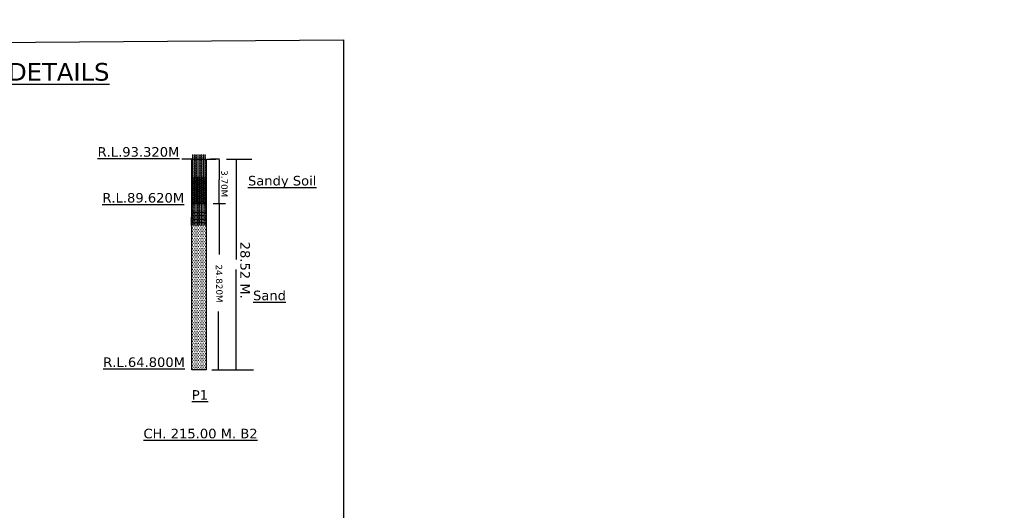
# Model space of a CAD drawing. Header units: metres. Extents: x 3149696 to 156839518, y -5539051 to 9997106.
# Tile 17 of 19: x 150119779 to 151513003, y 2018721 to 2713277. Entities that reach past the tile are written whole.
import ezdxf

# ---------------------------------------------------------------- set-up
doc = ezdxf.new("R2010")
doc.units = ezdxf.units.M
doc.header["$MEASUREMENT"] = 0
doc.layers.add('TEX', color=6, linetype='Continuous')
doc.styles.get("Standard").update_dxf_attribs({"font": 'verdana.ttf', "height": 3500})

msp = doc.modelspace()

# ---------------------------------------------------------------- hatches: boundary and pattern name
h = msp.add_hatch()
h.set_pattern_fill('MUDST', scale=5000, style=0)
h.set_pattern_definition([(0, (66281482.1, 324543.3), (2500, 1250), [1250, -1250, 0, -1250, 0, -1250])])
edge = h.paths.add_edge_path()
edge.add_line((150383372.2, 2523287.1), (150363122.2, 2523287.1))
edge.add_line((150363122.2, 2523287.1), (150363122.2, 2485347.7))
edge.add_line((150362502.2, 2453695.7), (150382752.2, 2453695.7))
edge.add_line((150382752.2, 2453695.7), (150383372.2, 2515279.7))
h = msp.add_hatch()
h.set_pattern_fill('MUDST', scale=5000, style=0)
h.set_pattern_definition([(0, (66281099.6, 293020.8), (2500, 1250), [1250, -1250, 0, -1250, 0, -1250])])
edge = h.paths.add_edge_path()
edge.add_line((150382989.7, 2491764.6), (150362739.7, 2491764.6))
edge.add_line((150362739.7, 2491764.6), (150362739.7, 2453825.2))
edge.add_line((150362119.7, 2422173.2), (150382369.7, 2422173.2))
edge.add_line((150382369.7, 2422173.2), (150382989.7, 2483757.2))
at = {"layer": 'TEX'}
h = msp.add_hatch(dxfattribs=at)
h.set_pattern_fill('DOTS', color=1, scale=39000, style=0)
h.set_pattern_definition([(0, (66281555, 325001.2), (1218.75, 2437.5), [0, -2437.5])])
edge = h.paths.add_edge_path()
edge.add_line((150383445.2, 2445193.7), (150363195.2, 2445193.7))
edge.add_line((150363195.2, 2445193.7), (150363195.2, 2217492.1))
edge.add_line((150363195.2, 2217492.1), (150383445.2, 2217492.1))
edge.add_line((150383445.2, 2217492.1), (150383445.2, 2450465.7))

# ---------------------------------------------------------------- linework, layer by layer
at = {"color": 7}
for p, q in [((150363195.2, 2515737.6), (150349020.2, 2515737.6)), ((150402491.2, 2515737.6), (150389633.6, 2515737.6))]:
    msp.add_line(p, q, dxfattribs=at)
at = {"layer": 'TEX', "color": 1}
for p, q in [((150363195.2, 2217492.1), (150363195.2, 2515737.6)), ((150383445.2, 2515737.6), (150383445.2, 2217492.1)), ((150384913.1, 2515737.6), (150397289.9, 2515737.6)), ((150412640.1, 2515737.6), (150448253.9, 2515737.6)), ((150363195.2, 2452955.2), (150363195.2, 2486463.7)), ((150383445.2, 2486463.7), (150383445.2, 2452955.2)), ((150363195.2, 2278363.6), (150363195.2, 2452955.2)), ((150363195.2, 2452955.2), (150383445.2, 2452955.2)), ((150383445.2, 2452955.2), (150363195.2, 2452955.2)), ((150383445.2, 2452955.2), (150383445.2, 2278363.6)), ((150393529.1, 2453081.7), (150411072.6, 2453081.7)), ((150383445.2, 2217492.1), (150363195.2, 2217492.1)), ((150391721.6, 2217492.1), (150450564.1, 2217492.1)), ((150412640.1, 2217492.1), (150448253.9, 2217492.1))]:
    msp.add_line(p, q, dxfattribs=at)
at = {"layer": 'TEX', "color": 7}
for p, q in [((150402008.6, 2514737.6), (150402008.6, 2486463.7)), ((150425900.1, 2514737.6), (150425900.1, 2373646)), ((150402008.6, 2454113.7), (150402008.6, 2486463.7)), ((150402008.6, 2453113.7), (150402008.6, 2380642.9)), ((150425900.1, 2218492.1), (150425900.1, 2359583.7)), ((150401253, 2218492.1), (150401253, 2300266.4))]:
    msp.add_line(p, q, dxfattribs=at)
at = {"layer": 'TEX', "color": 1, "linetype": 'Continuous'}
for p, q in [((150363428.2, 2481966.7), (150363428.2, 2481966.7)), ((150363442.2, 2482088.4), (150363442.2, 2482088.4)), ((150363794.9, 2485712.2), (150363794.9, 2485712.2)), ((150382479.7, 2485746.2), (150382479.7, 2485746.2)), ((150382901.4, 2485477.5), (150382901.4, 2485477.5)), ((150383094.5, 2486326.4), (150383094.5, 2486326.4)), ((150383133.3, 2482658.5), (150383133.3, 2482658.5)), ((150383206.6, 2482101.2), (150383206.6, 2482101.2)), ((150383287.4, 2483242.1), (150383287.4, 2483242.1)), ((150383317.7, 2482489.6), (150383317.7, 2482489.6)), ((150363220, 2468172.2), (150363220, 2468172.2)), ((150363222.5, 2467952.7), (150363222.5, 2467952.7)), ((150363231.3, 2479101.7), (150363231.3, 2479101.7)), ((150363281.4, 2468158.9), (150363281.4, 2468158.9)), ((150363285.5, 2466025.9), (150363285.5, 2466025.9)), ((150363367.9, 2471711.9), (150363367.9, 2471711.9)), ((150363516.4, 2474330.7), (150363516.4, 2474330.7)), ((150363525.3, 2477925.6), (150363525.3, 2477925.6)), ((150363544.5, 2471944.6), (150363544.5, 2471944.6)), ((150363551.2, 2479513.6), (150363551.2, 2479513.6)), ((150363590.6, 2466573), (150363590.6, 2466573)), ((150363625.4, 2471755.9), (150363625.4, 2471755.9)), ((150363641.7, 2467903.5), (150363641.7, 2467903.5)), ((150363911.3, 2475690.2), (150363911.3, 2475690.2)), ((150364026.9, 2469219.6), (150364026.9, 2469219.6)), ((150364140.1, 2474636.7), (150364140.1, 2474636.7)), ((150364237.9, 2470914.7), (150364237.9, 2470914.7)), ((150364239.4, 2474658.5), (150364239.4, 2474658.5)), ((150364276.7, 2467246.9), (150364276.7, 2467246.9)), ((150364302.4, 2472731.7), (150364302.4, 2472731.7)), ((150364324.4, 2474467.8), (150364324.4, 2474467.8)), ((150364333, 2475421.5), (150364333, 2475421.5)), ((150364352.2, 2469440.5), (150364352.2, 2469440.5)), ((150364365.4, 2470804.8), (150364365.4, 2470804.8)), ((150364428.4, 2468878), (150364428.4, 2468878)), ((150364438.4, 2471862.9), (150364438.4, 2471862.9)), ((150364461, 2467078), (150364461, 2467078)), ((150364491.4, 2466951.2), (150364491.4, 2466951.2)), ((150364547.4, 2469288.1), (150364547.4, 2469288.1)), ((150364718.9, 2473186.1), (150364718.9, 2473186.1)), ((150364874.7, 2474509.5), (150364874.7, 2474509.5)), ((150364948.9, 2466751.8), (150364948.9, 2466751.8)), ((150365140.6, 2472917.4), (150365140.6, 2472917.4)), ((150365159.8, 2466936.4), (150365159.8, 2466936.4)), ((150365194.4, 2473670.6), (150365194.4, 2473670.6)), ((150365233.2, 2470002.7), (150365233.2, 2470002.7)), ((150365331, 2466280.8), (150365331, 2466280.8)), ((150365360.4, 2469395.1), (150365360.4, 2469395.1)), ((150382869.3, 2471700.2), (150382869.3, 2471700.2)), ((150382882.4, 2469212.2), (150382882.4, 2469212.2)), ((150382945.4, 2467285.4), (150382945.4, 2467285.4)), ((150383017.8, 2475455.5), (150383017.8, 2475455.5)), ((150383037, 2469474.5), (150383037, 2469474.5)), ((150383231.1, 2478936.6), (150383231.1, 2478936.6)), ((150383270, 2475268.8), (150383270, 2475268.8)), ((150383280.8, 2474343.6), (150383280.8, 2474343.6)), ((150383315.6, 2479526.4), (150383315.6, 2479526.4)), ((150383355, 2466585.9), (150383355, 2466585.9)), ((150383367.8, 2471546.8), (150383367.8, 2471546.8)), ((150383389.8, 2471768.8), (150383389.8, 2471768.8)), ((150383403.7, 2473220), (150383403.7, 2473220)), ((150383406.6, 2467879), (150383406.6, 2467879)), ((150363253.3, 2456172), (150363253.3, 2456172)), ((150363320.2, 2464491.1), (150363320.2, 2464491.1)), ((150363336.4, 2458150.1), (150363336.4, 2458150.1)), ((150363348.5, 2464099), (150363348.5, 2464099)), ((150363411.5, 2462172.2), (150363411.5, 2462172.2)), ((150363418, 2460769.2), (150363418, 2460769.2)), ((150363456.9, 2457101.3), (150363456.9, 2457101.3)), ((150363474.5, 2460245.4), (150363474.5, 2460245.4)), ((150363504.5, 2464322.2), (150363504.5, 2464322.2)), ((150363537.5, 2458318.6), (150363537.5, 2458318.6)), ((150363554.7, 2453379.4), (150363554.7, 2453379.4)), ((150363600.5, 2456391.8), (150363600.5, 2456391.8)), ((150363641.2, 2456932.4), (150363641.2, 2456932.4)), ((150363660.9, 2461922.5), (150363660.9, 2461922.5)), ((150363663.4, 2454464.9), (150363663.4, 2454464.9)), ((150363664.8, 2458815.3), (150363664.8, 2458815.3)), ((150363699.6, 2463998.2), (150363699.6, 2463998.2)), ((150363758.1, 2457881.5), (150363758.1, 2457881.5)), ((150363773.8, 2456240.5), (150363773.8, 2456240.5)), ((150364027.6, 2465668.1), (150364027.6, 2465668.1)), ((150364101.1, 2461461.9), (150364101.1, 2461461.9)), ((150364144, 2455646), (150364144, 2455646)), ((150364175.3, 2453704.2), (150364175.3, 2453704.2)), ((150364374.5, 2463525), (150364374.5, 2463525)), ((150364413.4, 2459857.1), (150364413.4, 2459857.1)), ((150364449.3, 2465399.4), (150364449.3, 2465399.4)), ((150364468.5, 2459418.4), (150364468.5, 2459418.4)), ((150364511.2, 2456135.2), (150364511.2, 2456135.2)), ((150364512.6, 2464105.2), (150364512.6, 2464105.2)), ((150364554.4, 2465024.4), (150364554.4, 2465024.4)), ((150364565.7, 2455377.4), (150364565.7, 2455377.4)), ((150364586.8, 2456347.6), (150364586.8, 2456347.6)), ((150364597.7, 2459688.2), (150364597.7, 2459688.2)), ((150364617.4, 2463097.5), (150364617.4, 2463097.5)), ((150364621.6, 2461530.4), (150364621.6, 2461530.4)), ((150364680.4, 2461170.7), (150364680.4, 2461170.7)), ((150364695.8, 2453772.8), (150364695.8, 2453772.8)), ((150364743.4, 2459243.9), (150364743.4, 2459243.9)), ((150364806.4, 2457317.1), (150364806.4, 2457317.1)), ((150364835.3, 2463164), (150364835.3, 2463164)), ((150364869.3, 2455390.2), (150364869.3, 2455390.2)), ((150364932.3, 2453463.4), (150364932.3, 2453463.4)), ((150364951.6, 2453141.9), (150364951.6, 2453141.9)), ((150365023.1, 2458994.1), (150365023.1, 2458994.1)), ((150365257, 2462895.3), (150365257, 2462895.3)), ((150365276.2, 2456914.3), (150365276.2, 2456914.3)), ((150365508.8, 2453879.8), (150365508.8, 2453879.8)), ((150366083.8, 2454410.2), (150366083.8, 2454410.2)), ((150366560.8, 2454257.1), (150366560.8, 2454257.1)), ((150366867.1, 2454058.6), (150366867.1, 2454058.6)), ((150367387.6, 2454127.1), (150367387.6, 2454127.1)), ((150367556.1, 2453345), (150367556.1, 2453345)), ((150367633.2, 2453560.7), (150367633.2, 2453560.7)), ((150367740.4, 2453176.1), (150367740.4, 2453176.1)), ((150368065.8, 2453147.6), (150368065.8, 2453147.6)), ((150368200.6, 2454234.2), (150368200.6, 2454234.2)), ((150369197.9, 2454415.9), (150369197.9, 2454415.9)), ((150369558.8, 2454413), (150369558.8, 2454413)), ((150370250.8, 2453594.1), (150370250.8, 2453594.1)), ((150370562.3, 2454222.7), (150370562.3, 2454222.7)), ((150370746.6, 2454053.8), (150370746.6, 2454053.8)), ((150371179.9, 2453153.2), (150371179.9, 2453153.2)), ((150371616.6, 2453256.6), (150371616.6, 2453256.6)), ((150372312.1, 2454421.6), (150372312.1, 2454421.6)), ((150372808.9, 2453581.9), (150372808.9, 2453581.9)), ((150374294.1, 2453158.9), (150374294.1, 2453158.9)), ((150374622.7, 2454134.3), (150374622.7, 2454134.3)), ((150375426.2, 2454427.2), (150375426.2, 2454427.2)), ((150375509.8, 2453679.2), (150375509.8, 2453679.2)), ((150375618, 2453222.2), (150375618, 2453222.2)), ((150375802.3, 2453053.3), (150375802.3, 2453053.3)), ((150377408.2, 2453164.6), (150377408.2, 2453164.6)), ((150378127.4, 2453712.5), (150378127.4, 2453712.5)), ((150378540.4, 2454432.9), (150378540.4, 2454432.9)), ((150378556.2, 2453008.4), (150378556.2, 2453008.4)), ((150378624.1, 2454099.9), (150378624.1, 2454099.9)), ((150378808.5, 2453931), (150378808.5, 2453931)), ((150379076.7, 2453076.9), (150379076.7, 2453076.9)), ((150379678.4, 2453133.8), (150379678.4, 2453133.8)), ((150379889.7, 2453183.9), (150379889.7, 2453183.9)), ((150380522.3, 2453170.2), (150380522.3, 2453170.2)), ((150380685.5, 2453700.3), (150380685.5, 2453700.3)), ((150381247.9, 2453362.7), (150381247.9, 2453362.7)), ((150381654.5, 2454438.5), (150381654.5, 2454438.5)), ((150381768.4, 2453431.3), (150381768.4, 2453431.3)), ((150382581.4, 2453538.3), (150382581.4, 2453538.3)), ((150382684.6, 2454011.5), (150382684.6, 2454011.5)), ((150382943.5, 2463942.6), (150382943.5, 2463942.6)), ((150383008.4, 2465358.5), (150383008.4, 2465358.5)), ((150383017.7, 2456184.9), (150383017.7, 2456184.9)), ((150383071.4, 2463431.7), (150383071.4, 2463431.7)), ((150383134.2, 2465433.4), (150383134.2, 2465433.4)), ((150383134.4, 2461504.9), (150383134.4, 2461504.9)), ((150383153.4, 2459452.4), (150383153.4, 2459452.4)), ((150383197.4, 2459578.1), (150383197.4, 2459578.1)), ((150383250.5, 2455411.3), (150383250.5, 2455411.3)), ((150383260.4, 2457651.2), (150383260.4, 2457651.2)), ((150383323.4, 2455724.4), (150383323.4, 2455724.4)), ((150383386.4, 2453797.6), (150383386.4, 2453797.6)), ((150383429.2, 2458828.2), (150383429.2, 2458828.2))]:
    msp.add_line(p, q, dxfattribs=at)
at = {"layer": 'TEX', "color": 1}
for points in [[(149705964, 2678331.8), (150578101.5, 2684773), (150578157.2, 310199.6), (149706019.8, 303758.4)], [(150383445.2, 2452955.2), (150363195.2, 2452955.2), (150363195.2, 2515737.6), (150383445.2, 2515737.6)]]:
    msp.add_lwpolyline(points, close=True, dxfattribs=at)
at = {"layer": 'TEX', "color": 3}
msp.add_circle((149071440, 2229027.5), 7768078.3, dxfattribs=at)
at = {"layer": 'TEX', "color": 7}
for points in [[(150401842, 2514737.6), (150402175.3, 2514737.6), (150402008.6, 2515737.6)], [(150425739.7, 2514737.6), (150426073, 2514737.6), (150425906.4, 2515737.6)], [(150401842, 2454113.7), (150402175.3, 2454113.7), (150402008.6, 2453113.7)], [(150401842, 2452113.7), (150402175.3, 2452113.7), (150402008.6, 2453113.7)], [(150401086.3, 2218492.1), (150401419.7, 2218492.1), (150401253, 2217492.1)], [(150425698, 2218492.1), (150426031.3, 2218492.1), (150425864.6, 2217492.1)]]:
    msp.add_solid(points, dxfattribs=at)

# ---------------------------------------------------------------- texts
at = {"color": 7, "attachment_point": 3}
for s, insert, char_height, width in [('{\\LBORE DETAILS}', (150246795.2, 2651955.8), 25000, 261729.096), ('{\\LR.L.93.320M}', (150345712.2, 2532868.6), 13500, 392593.644), ('{\\L  Sandy Soil}', (150539600.3, 2492116.4), 13500, 392593.644), ('{\\LR.L.89.620M}', (150352437.2, 2467892.9), 13500, 392593.644), ('{\\L   Sand }', (150496524.3, 2329696.4), 13500, 392593.644), ('{\\LR.L.64.800M}', (150353671.1, 2235172.9), 13500, 392593.644), ('{\\LP1}', (150386323.6, 2188819.1), 13500, 392593.644), ('{\\LCH. 215.00 M. B2}', (150456405.3, 2134161.1), 13500, 392593.644)]:
    msp.add_mtext(s, dxfattribs=dict(at, insert=insert, char_height=char_height, width=width))
at = {"layer": 'TEX', "attachment_point": 5}
for s, insert, char_height, rotation in [('\\A1;3.70M', (150409406.5, 2481108.7), 9000, 270), ('\\A1;{\\H3.85714x;28.52 M.}', (150438653.9, 2358572.4), 3500, 270), ('\\A1;24.820M', (150402087.4, 2339806.4), 9000, 271.113997)]:
    msp.add_mtext(s, dxfattribs=dict(at, insert=insert, char_height=char_height, rotation=rotation))

doc.saveas('drawing.dxf')
